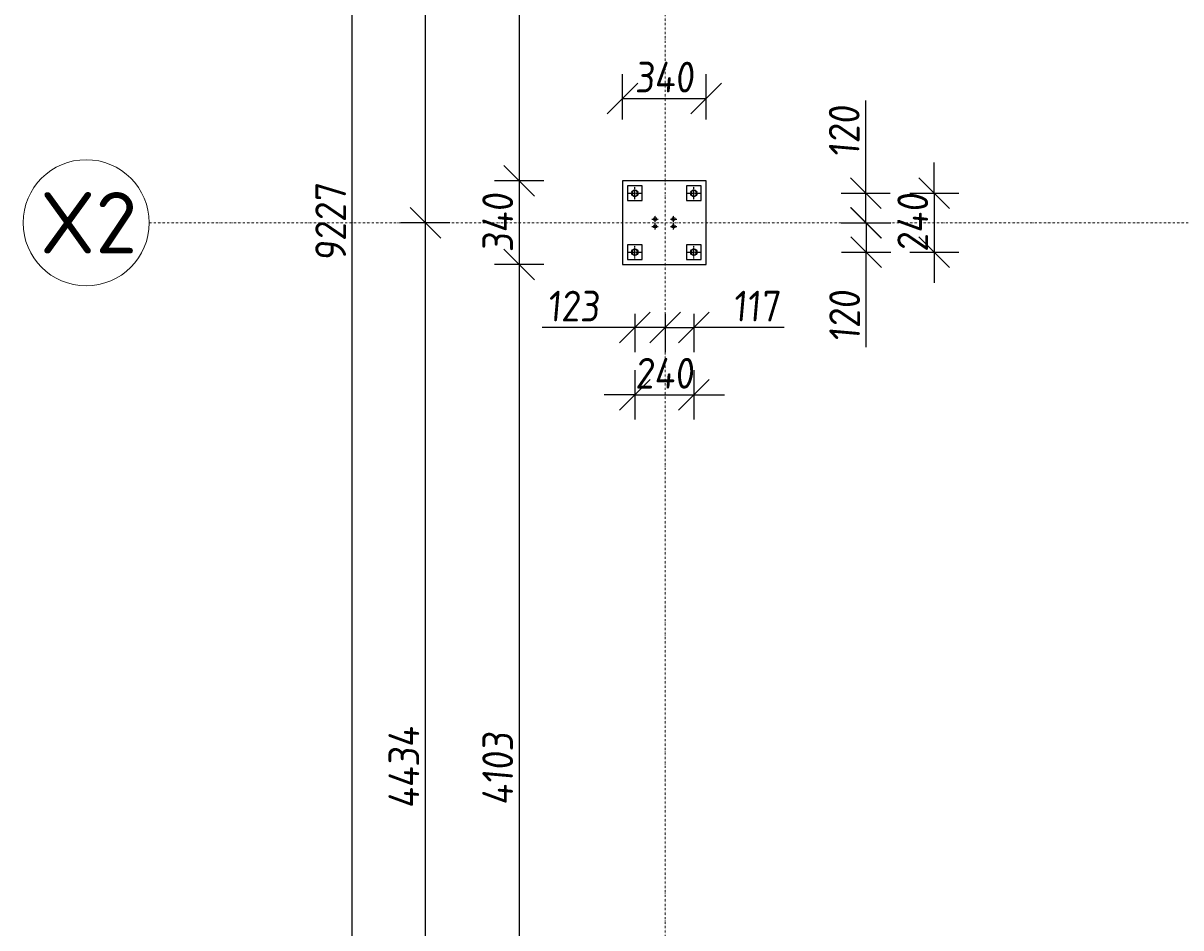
# Model space of a CAD drawing. Header units: millimetres. Extents: x -466 to 16805, y 551 to 14310.
# Tile 2 of 9: x -466 to 4243, y 4233 to 7915. Entities that reach past the tile are written whole.
import ezdxf

# ---------------------------------------------------------------- set-up
doc = ezdxf.new("R2010")
doc.units = ezdxf.units.MM
doc.linetypes.add('CENTER', pattern=[2, 1.25, -0.25, 0.25, -0.25])
doc.linetypes.add('Kropki i Kreski', pattern=[360, 180, -90, 0, -90])
doc.layers.add('Osie_Nr_pióra__101_Nr_pióra__7', color=3, linetype='Continuous', lineweight=18)
for name, color, linetype in [('Rbcs_EX_Osie', 7, 'Continuous'), ('Rbcs_EX_Profile', 7, 'Continuous'), ('Rbcs_EX_Siatki', 7, 'Continuous'), ('Rbcs_EX_Wymiary', 7, 'Continuous')]:
    doc.layers.add(name, color=color, linetype=linetype)
doc.styles.add('RBCS_dim', font='isocpeur.ttf', dxfattribs={"width": 0.9, "oblique": 5})
doc.styles.add('RBCS_opis1', font='isocpeur.ttf', dxfattribs={"oblique": 5, "height": 5})
doc.dimstyles.new('Copy of RBCS_STANDARD', dxfattribs={"dimtxt": 2.5, "dimasz": 2.5, "dimexe": 2, "dimexo": 5, "dimgap": 0.5, "dimtad": 1, "dimdec": 0, "dimtxsty": 'RBCS_dim', "dimblk": 'OBLIQUE', "dimcen": 2.5, "dimclrd": 3, "dimclre": 3, "dimclrt": 6, "dimadec": 0, "dimazin": 0, "dimtfac": 1, "dimtdec": 0, "dimtix": 1, "dimtmove": 0, "dimatfit": 3, "dimfxl": 2, "dimfxlon": 1, "dimarcsym": 0})

# ---------------------------------------------------------------- blocks, each defined once
blk = doc.blocks.new('_OBLIQUE')
at = {"color": 0, "linetype": 'ByBlock'}
blk.add_line((-0.5, -0.5), (0.5, 0.5), dxfattribs=at)
blk = doc.blocks.new('*D175')
at = {"layer": 'Defpoints', "color": 0, "lineweight": 25, "transparency": 16777216}
for p in [(1975.2, 11375.9), (1551.9, 7272.4), (1972.2, 7272.4)]:
    blk.add_point(p, dxfattribs=at)
at = {"layer": 'Rbcs_EX_Wymiary', "color": 3, "lineweight": -2, "transparency": 16777216}
for p, q in [((1651.9, 11375.9), (1451.9, 11375.9)), ((1551.9, 11375.9), (1551.9, 7272.4)), ((1651.9, 7272.4), (1451.9, 7272.4))]:
    blk.add_line(p, q, dxfattribs=at)
at = {"layer": 'Rbcs_EX_Wymiary', "color": 3, "lineweight": -2, "transparency": 16777216, "xscale": 125, "yscale": 125, "zscale": 125}
for p, rotation in [((1551.9, 11375.9), 90), ((1551.9, 7272.4), 270)]:
    blk.add_blockref('_OBLIQUE', p, dxfattribs=dict(at, rotation=rotation))
at = {"layer": 'Rbcs_EX_Wymiary', "color": 6, "transparency": 16777216, "insert": (1464.4, 9324.1), "char_height": 125, "attachment_point": 5, "rotation": 90, "style": 'RBCS_dim'}
blk.add_mtext('4104', dxfattribs=at)
blk = doc.blocks.new('*D176')
at = {"layer": 'Defpoints', "color": 0, "lineweight": 25, "transparency": 16777216}
for p in [(1972.2, 7272.4), (1551.9, 6932.4), (1972.2, 6932.4)]:
    blk.add_point(p, dxfattribs=at)
at = {"layer": 'Rbcs_EX_Wymiary', "color": 3, "lineweight": -2, "transparency": 16777216}
for p, q in [((1651.9, 7272.4), (1451.9, 7272.4)), ((1551.9, 7272.4), (1551.9, 6932.4)), ((1651.9, 6932.4), (1451.9, 6932.4))]:
    blk.add_line(p, q, dxfattribs=at)
at = {"layer": 'Rbcs_EX_Wymiary', "color": 3, "lineweight": -2, "transparency": 16777216, "xscale": 125, "yscale": 125, "zscale": 125}
for p, rotation in [((1551.9, 7272.4), 90), ((1551.9, 6932.4), 270)]:
    blk.add_blockref('_OBLIQUE', p, dxfattribs=dict(at, rotation=rotation))
at = {"layer": 'Rbcs_EX_Wymiary', "color": 6, "transparency": 16777216, "insert": (1464.4, 7102.4), "char_height": 125, "attachment_point": 5, "rotation": 90, "style": 'RBCS_dim'}
blk.add_mtext('340', dxfattribs=at)
blk = doc.blocks.new('*D177')
at = {"layer": 'Defpoints', "color": 0, "lineweight": 25, "transparency": 16777216}
for p in [(1972.2, 6932.4), (1551.9, 2828.9), (1975.1, 2828.9)]:
    blk.add_point(p, dxfattribs=at)
at = {"layer": 'Rbcs_EX_Wymiary', "color": 3, "lineweight": -2, "transparency": 16777216}
for p, q in [((1651.9, 6932.4), (1451.9, 6932.4)), ((1551.9, 6932.4), (1551.9, 2828.9)), ((1651.9, 2828.9), (1451.9, 2828.9))]:
    blk.add_line(p, q, dxfattribs=at)
at = {"layer": 'Rbcs_EX_Wymiary', "color": 3, "lineweight": -2, "transparency": 16777216, "xscale": 125, "yscale": 125, "zscale": 125}
for p, rotation in [((1551.9, 6932.4), 90), ((1551.9, 2828.9), 270)]:
    blk.add_blockref('_OBLIQUE', p, dxfattribs=dict(at, rotation=rotation))
at = {"layer": 'Rbcs_EX_Wymiary', "color": 6, "transparency": 16777216, "insert": (1464.4, 4880.6), "char_height": 125, "attachment_point": 5, "rotation": 90, "style": 'RBCS_dim'}
blk.add_mtext('4103', dxfattribs=at)
blk = doc.blocks.new('*D212')
at = {"layer": 'Defpoints', "color": 0, "lineweight": 25, "transparency": 16777216}
for p in [(1170.3, 7102.4), (1972.2, 7102.4), (2145.2, 2668.4)]:
    blk.add_point(p, dxfattribs=at)
at = {"layer": 'Rbcs_EX_Wymiary', "color": 3, "lineweight": -2, "transparency": 16777216}
for p, q in [((1270.3, 7102.4), (1070.3, 7102.4)), ((1170.3, 2668.4), (1170.3, 7102.4)), ((1270.3, 2668.4), (1070.3, 2668.4))]:
    blk.add_line(p, q, dxfattribs=at)
at = {"layer": 'Rbcs_EX_Wymiary', "color": 3, "lineweight": -2, "transparency": 16777216, "xscale": 125, "yscale": 125, "zscale": 125}
for p, rotation in [((1170.3, 7102.4), 90), ((1170.3, 2668.4), 270)]:
    blk.add_blockref('_OBLIQUE', p, dxfattribs=dict(at, rotation=rotation))
at = {"layer": 'Rbcs_EX_Wymiary', "color": 6, "transparency": 16777216, "insert": (1082.8, 4885.4), "char_height": 125, "attachment_point": 5, "rotation": 90, "style": 'RBCS_dim'}
blk.add_mtext('4434', dxfattribs=at)
blk = doc.blocks.new('*D213')
at = {"layer": 'Defpoints', "color": 0, "lineweight": 25, "transparency": 16777216}
for p in [(1170.3, 11536.4), (1975.2, 11536.4), (1972.2, 7102.4)]:
    blk.add_point(p, dxfattribs=at)
at = {"layer": 'Rbcs_EX_Wymiary', "color": 3, "lineweight": -2, "transparency": 16777216}
for p, q in [((1270.3, 11536.4), (1070.3, 11536.4)), ((1170.3, 7102.4), (1170.3, 11536.4)), ((1270.3, 7102.4), (1070.3, 7102.4))]:
    blk.add_line(p, q, dxfattribs=at)
at = {"layer": 'Rbcs_EX_Wymiary', "color": 3, "lineweight": -2, "transparency": 16777216, "xscale": 125, "yscale": 125, "zscale": 125}
for p, rotation in [((1170.3, 11536.4), 90), ((1170.3, 7102.4), 270)]:
    blk.add_blockref('_OBLIQUE', p, dxfattribs=dict(at, rotation=rotation))
at = {"layer": 'Rbcs_EX_Wymiary', "color": 6, "transparency": 16777216, "insert": (1082.8, 9319.4), "char_height": 125, "attachment_point": 5, "rotation": 90, "style": 'RBCS_dim'}
blk.add_mtext('4434', dxfattribs=at)
blk = doc.blocks.new('*D215')
at = {"layer": 'Defpoints', "color": 0, "lineweight": 25, "transparency": 16777216}
for p in [(872.4, 11715.9), (1975.2, 11715.9), (1975.1, 2488.9)]:
    blk.add_point(p, dxfattribs=at)
at = {"layer": 'Rbcs_EX_Wymiary', "color": 3, "lineweight": -2, "transparency": 16777216}
for p, q in [((972.4, 11715.9), (772.4, 11715.9)), ((872.4, 2488.9), (872.4, 11715.9)), ((972.4, 2488.9), (772.4, 2488.9))]:
    blk.add_line(p, q, dxfattribs=at)
at = {"layer": 'Rbcs_EX_Wymiary', "color": 3, "lineweight": -2, "transparency": 16777216, "xscale": 125, "yscale": 125, "zscale": 125}
for p, rotation in [((872.4, 11715.9), 90), ((872.4, 2488.9), 270)]:
    blk.add_blockref('_OBLIQUE', p, dxfattribs=dict(at, rotation=rotation))
at = {"layer": 'Rbcs_EX_Wymiary', "color": 6, "transparency": 16777216, "insert": (784.9, 7102.4), "char_height": 125, "attachment_point": 5, "rotation": 90, "style": 'RBCS_dim'}
blk.add_mtext('9227', dxfattribs=at)
blk = doc.blocks.new('*D179')
at = {"layer": 'Defpoints', "color": 0, "lineweight": 25, "transparency": 16777216}
for p in [(2022.2, 6982.4), (2145.2, 6982.4), (2145.2, 6675.7)]:
    blk.add_point(p, dxfattribs=at)
at = {"layer": 'Rbcs_EX_Wymiary', "color": 3, "lineweight": -2, "transparency": 16777216}
for p, q in [((2022.2, 6732.4), (2022.2, 6575.7)), ((2145.2, 6732.4), (2145.2, 6575.7)), ((2022.2, 6675.7), (1645, 6675.7)), ((2145.2, 6675.7), (2022.2, 6675.7))]:
    blk.add_line(p, q, dxfattribs=at)
at = {"layer": 'Rbcs_EX_Wymiary', "color": 3, "lineweight": -2, "transparency": 16777216, "xscale": 125, "yscale": 125, "zscale": 125, "rotation": 180}
blk.add_blockref('_OBLIQUE', (2022.2, 6675.7), dxfattribs=at)
at = {"layer": 'Rbcs_EX_Wymiary', "color": 3, "lineweight": -2, "transparency": 16777216, "xscale": 125, "yscale": 125, "zscale": 125}
blk.add_blockref('_OBLIQUE', (2145.2, 6675.7), dxfattribs=at)
at = {"layer": 'Rbcs_EX_Wymiary', "color": 6, "transparency": 16777216, "insert": (1771.1, 6763.2), "char_height": 125, "attachment_point": 5, "style": 'RBCS_dim'}
blk.add_mtext('123', dxfattribs=at)
blk = doc.blocks.new('*D180')
at = {"layer": 'Defpoints', "color": 0, "lineweight": 25, "transparency": 16777216}
for p in [(2145.2, 6982.4), (2262.2, 6982.4), (2262.2, 6675.7)]:
    blk.add_point(p, dxfattribs=at)
at = {"layer": 'Rbcs_EX_Wymiary', "color": 3, "lineweight": -2, "transparency": 16777216}
for p, q in [((2145.2, 6732.4), (2145.2, 6575.7)), ((2262.2, 6732.4), (2262.2, 6575.7)), ((2145.2, 6675.7), (2262.2, 6675.7)), ((2630.2, 6675.7), (2262.2, 6675.7))]:
    blk.add_line(p, q, dxfattribs=at)
at = {"layer": 'Rbcs_EX_Wymiary', "color": 3, "lineweight": -2, "transparency": 16777216, "xscale": 125, "yscale": 125, "zscale": 125, "rotation": 180}
blk.add_blockref('_OBLIQUE', (2145.2, 6675.7), dxfattribs=at)
at = {"layer": 'Rbcs_EX_Wymiary', "color": 3, "lineweight": -2, "transparency": 16777216, "xscale": 125, "yscale": 125, "zscale": 125}
blk.add_blockref('_OBLIQUE', (2262.2, 6675.7), dxfattribs=at)
at = {"layer": 'Rbcs_EX_Wymiary', "color": 6, "transparency": 16777216, "insert": (2515.3, 6763.2), "char_height": 125, "attachment_point": 5, "style": 'RBCS_dim'}
blk.add_mtext('117', dxfattribs=at)
blk = doc.blocks.new('*D181')
at = {"layer": 'Defpoints', "color": 0, "lineweight": 25, "transparency": 16777216}
for p in [(2022.2, 6982.4), (2262.2, 6982.4), (2262.2, 6402.4)]:
    blk.add_point(p, dxfattribs=at)
at = {"layer": 'Rbcs_EX_Wymiary', "color": 3, "lineweight": -2, "transparency": 16777216}
for p, q in [((2022.2, 6502.4), (2022.2, 6302.4)), ((2262.2, 6502.4), (2262.2, 6302.4)), ((2022.2, 6402.4), (1897.2, 6402.4)), ((2022.2, 6402.4), (2262.2, 6402.4)), ((2262.2, 6402.4), (2387.2, 6402.4))]:
    blk.add_line(p, q, dxfattribs=at)
at = {"layer": 'Rbcs_EX_Wymiary', "color": 3, "lineweight": -2, "transparency": 16777216, "xscale": 125, "yscale": 125, "zscale": 125}
blk.add_blockref('_OBLIQUE', (2022.2, 6402.4), dxfattribs=at)
at = {"layer": 'Rbcs_EX_Wymiary', "color": 3, "lineweight": -2, "transparency": 16777216, "xscale": 125, "yscale": 125, "zscale": 125, "rotation": 180}
blk.add_blockref('_OBLIQUE', (2262.2, 6402.4), dxfattribs=at)
at = {"layer": 'Rbcs_EX_Wymiary', "color": 6, "transparency": 16777216, "insert": (2142.2, 6489.9), "char_height": 125, "attachment_point": 5, "style": 'RBCS_dim'}
blk.add_mtext('240', dxfattribs=at)
blk = doc.blocks.new('*D182')
at = {"layer": 'Defpoints', "color": 0, "lineweight": 25, "transparency": 16777216}
for p in [(2262.2, 7222.4), (2145.2, 7102.4), (2961.2, 7102.4)]:
    blk.add_point(p, dxfattribs=at)
at = {"layer": 'Rbcs_EX_Wymiary', "color": 3, "lineweight": -2, "transparency": 16777216}
for p, q in [((2961.2, 7222.4), (2961.2, 7599.6)), ((2861.2, 7222.4), (3061.2, 7222.4)), ((2961.2, 7102.4), (2961.2, 7222.4)), ((2861.2, 7102.4), (3061.2, 7102.4))]:
    blk.add_line(p, q, dxfattribs=at)
at = {"layer": 'Rbcs_EX_Wymiary', "color": 3, "lineweight": -2, "transparency": 16777216, "xscale": 125, "yscale": 125, "zscale": 125}
for p, rotation in [((2961.2, 7222.4), 90), ((2961.2, 7102.4), 270)]:
    blk.add_blockref('_OBLIQUE', p, dxfattribs=dict(at, rotation=rotation))
at = {"layer": 'Rbcs_EX_Wymiary', "color": 6, "transparency": 16777216, "insert": (2873.7, 7473.5), "char_height": 125, "attachment_point": 5, "rotation": 90, "style": 'RBCS_dim'}
blk.add_mtext('120', dxfattribs=at)
blk = doc.blocks.new('*D183')
at = {"layer": 'Defpoints', "color": 0, "lineweight": 25, "transparency": 16777216}
for p in [(2145.2, 7102.4), (2262.2, 6982.4), (2963.1, 6982.4)]:
    blk.add_point(p, dxfattribs=at)
at = {"layer": 'Rbcs_EX_Wymiary', "color": 3, "lineweight": -2, "transparency": 16777216}
for p, q in [((2863.1, 7102.4), (3063.1, 7102.4)), ((2963.1, 7102.4), (2963.1, 6982.4)), ((2863.1, 6982.4), (3063.1, 6982.4)), ((2963.1, 6595.8), (2963.1, 6982.4))]:
    blk.add_line(p, q, dxfattribs=at)
at = {"layer": 'Rbcs_EX_Wymiary', "color": 3, "lineweight": -2, "transparency": 16777216, "xscale": 125, "yscale": 125, "zscale": 125}
for p, rotation in [((2963.1, 7102.4), 90), ((2963.1, 6982.4), 270)]:
    blk.add_blockref('_OBLIQUE', p, dxfattribs=dict(at, rotation=rotation))
at = {"layer": 'Rbcs_EX_Wymiary', "color": 6, "transparency": 16777216, "insert": (2875.6, 6721.9), "char_height": 125, "attachment_point": 5, "rotation": 90, "style": 'RBCS_dim'}
blk.add_mtext('120', dxfattribs=at)
blk = doc.blocks.new('*D184')
at = {"layer": 'Defpoints', "color": 0, "lineweight": 25, "transparency": 16777216}
for p in [(2262.2, 7222.4), (2262.2, 6982.4), (3240.1, 6982.4)]:
    blk.add_point(p, dxfattribs=at)
at = {"layer": 'Rbcs_EX_Wymiary', "color": 3, "lineweight": -2, "transparency": 16777216}
for p, q in [((3240.1, 7222.4), (3240.1, 7347.4)), ((3140.1, 7222.4), (3340.1, 7222.4)), ((3240.1, 7222.4), (3240.1, 6982.4)), ((3140.1, 6982.4), (3340.1, 6982.4)), ((3240.1, 6982.4), (3240.1, 6857.4))]:
    blk.add_line(p, q, dxfattribs=at)
at = {"layer": 'Rbcs_EX_Wymiary', "color": 3, "lineweight": -2, "transparency": 16777216, "xscale": 125, "yscale": 125, "zscale": 125}
for p, rotation in [((3240.1, 7222.4), 270), ((3240.1, 6982.4), 90)]:
    blk.add_blockref('_OBLIQUE', p, dxfattribs=dict(at, rotation=rotation))
at = {"layer": 'Rbcs_EX_Wymiary', "color": 6, "transparency": 16777216, "insert": (3152.6, 7102.4), "char_height": 125, "attachment_point": 5, "rotation": 90, "style": 'RBCS_dim'}
blk.add_mtext('240', dxfattribs=at)
blk = doc.blocks.new('*D185')
at = {"layer": 'Defpoints', "color": 0, "lineweight": 25, "transparency": 16777216}
for p in [(2312.2, 7607.6), (1972.2, 7272.4), (2312.2, 7272.4)]:
    blk.add_point(p, dxfattribs=at)
at = {"layer": 'Rbcs_EX_Wymiary', "color": 3, "lineweight": -2, "transparency": 16777216}
for p, q in [((1972.2, 7522.4), (1972.2, 7707.6)), ((2312.2, 7522.4), (2312.2, 7707.6)), ((1972.2, 7607.6), (2312.2, 7607.6))]:
    blk.add_line(p, q, dxfattribs=at)
at = {"layer": 'Rbcs_EX_Wymiary', "color": 3, "lineweight": -2, "transparency": 16777216, "xscale": 125, "yscale": 125, "zscale": 125, "rotation": 180}
blk.add_blockref('_OBLIQUE', (1972.2, 7607.6), dxfattribs=at)
at = {"layer": 'Rbcs_EX_Wymiary', "color": 3, "lineweight": -2, "transparency": 16777216, "xscale": 125, "yscale": 125, "zscale": 125}
blk.add_blockref('_OBLIQUE', (2312.2, 7607.6), dxfattribs=at)
at = {"layer": 'Rbcs_EX_Wymiary', "color": 6, "transparency": 16777216, "insert": (2142.2, 7695.1), "char_height": 125, "attachment_point": 5, "style": 'RBCS_dim'}
blk.add_mtext('340', dxfattribs=at)

msp = doc.modelspace()

# ---------------------------------------------------------------- linework, layer by layer
at = {"layer": 'Osie_Nr_pióra__101_Nr_pióra__7', "linetype": 'Kropki i Kreski', "ltscale": 0.05}
for p, q in [((2145.2, 1064.5), (2145.2, 12823.5)), ((47, 7102.4), (16291.7, 7102.3))]:
    msp.add_line(p, q, dxfattribs=at)
at = {"layer": 'Rbcs_EX_Osie', "color": 5, "linetype": 'CENTER'}
for p, q in [((1996.2, 7222.4), (2048.2, 7222.4)), ((2022.2, 7196.4), (2022.2, 7248.4)), ((2236.2, 7222.4), (2288.2, 7222.4)), ((2262.2, 7196.4), (2262.2, 7248.4)), ((2091.7, 7117.4), (2117.7, 7117.4)), ((2104.7, 7104.4), (2104.7, 7130.4)), ((2166.7, 7117.4), (2192.7, 7117.4)), ((2179.7, 7104.4), (2179.7, 7130.4)), ((2091.7, 7087.4), (2117.7, 7087.4)), ((2104.7, 7074.4), (2104.7, 7100.4)), ((2166.7, 7087.4), (2192.7, 7087.4)), ((2179.7, 7074.4), (2179.7, 7100.4)), ((1996.2, 6982.4), (2048.2, 6982.4)), ((2022.2, 6956.4), (2022.2, 7008.4)), ((2236.2, 6982.4), (2288.2, 6982.4)), ((2262.2, 6956.4), (2262.2, 7008.4))]:
    msp.add_line(p, q, dxfattribs=at)
at = {"layer": 'Rbcs_EX_Profile'}
for p, q in [((1972.2, 7272.4), (1972.2, 6932.4)), ((2312.2, 7272.4), (1972.2, 7272.4)), ((1992.2, 7252.4), (1992.2, 7192.4)), ((2052.2, 7252.4), (1992.2, 7252.4)), ((2052.2, 7192.4), (2052.2, 7252.4)), ((2232.2, 7252.4), (2232.2, 7192.4)), ((2292.2, 7252.4), (2232.2, 7252.4)), ((2292.2, 7192.4), (2292.2, 7252.4)), ((2312.2, 6932.4), (2312.2, 7272.4)), ((2011.1, 7227), (2010.2, 7222.4)), ((2011.1, 7226.7), (2010.2, 7222.1)), ((2010.2, 7222.4), (2010.2, 7217.4)), ((2010.2, 7222.1), (2011.1, 7217.5)), ((2013.7, 7230.9), (2011.1, 7227)), ((2013.7, 7230.6), (2011.1, 7226.7)), ((2011.1, 7217.5), (2013.7, 7213.6)), ((2017.6, 7233.5), (2013.7, 7230.9)), ((2017.6, 7233.2), (2013.7, 7230.6)), ((2013.7, 7213.6), (2017.6, 7211)), ((2022.2, 7234.4), (2017.6, 7233.5)), ((2022.2, 7234.1), (2017.6, 7233.2)), ((2017.6, 7211), (2022.2, 7210.1)), ((2026.7, 7233.5), (2022.2, 7234.4)), ((2026.7, 7233.2), (2022.2, 7234.1)), ((2022.2, 7210.1), (2026.7, 7211)), ((2030.6, 7230.9), (2026.7, 7233.5)), ((2030.6, 7230.6), (2026.7, 7233.2)), ((2026.7, 7211), (2030.6, 7213.6)), ((2033.2, 7227), (2030.6, 7230.9)), ((2033.2, 7226.7), (2030.6, 7230.6)), ((2030.6, 7213.6), (2033.2, 7217.5)), ((2034.2, 7222.4), (2033.2, 7227)), ((2034.2, 7222.1), (2033.2, 7226.7)), ((2033.2, 7217.5), (2034.2, 7222.1)), ((2034.2, 7217.4), (2034.2, 7222.4)), ((2251.1, 7227), (2250.2, 7222.4)), ((2251.1, 7226.7), (2250.2, 7222.1)), ((2250.2, 7222.4), (2250.2, 7217.4)), ((2250.2, 7222.1), (2251.1, 7217.5)), ((2253.7, 7230.9), (2251.1, 7227)), ((2253.7, 7230.6), (2251.1, 7226.7)), ((2251.1, 7217.5), (2253.7, 7213.6)), ((2257.6, 7233.5), (2253.7, 7230.9)), ((2257.6, 7233.2), (2253.7, 7230.6)), ((2253.7, 7213.6), (2257.6, 7211)), ((2262.2, 7234.4), (2257.6, 7233.5)), ((2262.2, 7234.1), (2257.6, 7233.2)), ((2257.6, 7211), (2262.2, 7210.1)), ((2266.7, 7233.5), (2262.2, 7234.4)), ((2266.7, 7233.2), (2262.2, 7234.1)), ((2262.2, 7210.1), (2266.7, 7211)), ((2270.6, 7230.9), (2266.7, 7233.5)), ((2270.6, 7230.6), (2266.7, 7233.2)), ((2266.7, 7211), (2270.6, 7213.6)), ((2273.2, 7227), (2270.6, 7230.9)), ((2273.2, 7226.7), (2270.6, 7230.6)), ((2270.6, 7213.6), (2273.2, 7217.5)), ((2274.2, 7222.4), (2273.2, 7227)), ((2274.2, 7222.1), (2273.2, 7226.7)), ((2273.2, 7217.5), (2274.2, 7222.1)), ((2274.2, 7217.4), (2274.2, 7222.4)), ((1992.2, 7192.4), (2052.2, 7192.4)), ((2232.2, 7192.4), (2292.2, 7192.4)), ((2052.2, 7012.4), (1992.2, 7012.4)), ((1992.2, 7012.4), (1992.2, 6952.4)), ((2010.2, 6987.4), (2010.2, 6982.4)), ((2011.1, 6987.2), (2010.2, 6982.6)), ((2010.2, 6982.6), (2011.1, 6978)), ((2010.2, 6982.4), (2011.1, 6977.8)), ((2013.7, 6991.1), (2011.1, 6987.2)), ((2011.1, 6978), (2013.7, 6974.1)), ((2011.1, 6977.8), (2013.7, 6973.9)), ((2017.6, 6993.7), (2013.7, 6991.1)), ((2013.7, 6974.1), (2017.6, 6971.5)), ((2013.7, 6973.9), (2017.6, 6971.3)), ((2022.2, 6994.6), (2017.6, 6993.7)), ((2017.6, 6971.5), (2022.2, 6970.6)), ((2017.6, 6971.3), (2022.2, 6970.4)), ((2026.7, 6993.7), (2022.2, 6994.6)), ((2022.2, 6970.6), (2026.7, 6971.5)), ((2022.2, 6970.4), (2026.7, 6971.3)), ((2030.6, 6991.1), (2026.7, 6993.7)), ((2026.7, 6971.5), (2030.6, 6974.1)), ((2026.7, 6971.3), (2030.6, 6973.9)), ((2033.2, 6987.2), (2030.6, 6991.1)), ((2030.6, 6974.1), (2033.2, 6978)), ((2030.6, 6973.9), (2033.2, 6977.8)), ((2034.2, 6982.6), (2033.2, 6987.2)), ((2033.2, 6978), (2034.2, 6982.6)), ((2034.2, 6982.6), (2033.2, 6978)), ((2033.2, 6977.8), (2034.2, 6982.4)), ((2034.2, 6982.4), (2034.2, 6987.4)), ((2052.2, 6952.4), (2052.2, 7012.4)), ((2292.2, 7012.4), (2232.2, 7012.4)), ((2232.2, 7012.4), (2232.2, 6952.4)), ((2250.2, 6987.4), (2250.2, 6982.4)), ((2251.1, 6987.2), (2250.2, 6982.6)), ((2250.2, 6982.6), (2251.1, 6978)), ((2250.2, 6982.4), (2251.1, 6977.8)), ((2253.7, 6991.1), (2251.1, 6987.2)), ((2251.1, 6978), (2253.7, 6974.1)), ((2251.1, 6977.8), (2253.7, 6973.9)), ((2257.6, 6993.7), (2253.7, 6991.1)), ((2253.7, 6974.1), (2257.6, 6971.5)), ((2253.7, 6973.9), (2257.6, 6971.3)), ((2262.2, 6994.6), (2257.6, 6993.7)), ((2257.6, 6971.5), (2262.2, 6970.6)), ((2257.6, 6971.3), (2262.2, 6970.4)), ((2266.7, 6993.7), (2262.2, 6994.6)), ((2262.2, 6970.6), (2266.7, 6971.5)), ((2262.2, 6970.4), (2266.7, 6971.3)), ((2270.6, 6991.1), (2266.7, 6993.7)), ((2266.7, 6971.5), (2270.6, 6974.1)), ((2266.7, 6971.3), (2270.6, 6973.9)), ((2273.2, 6987.2), (2270.6, 6991.1)), ((2270.6, 6974.1), (2273.2, 6978)), ((2270.6, 6973.9), (2273.2, 6977.8)), ((2274.2, 6982.6), (2273.2, 6987.2)), ((2274.2, 6982.6), (2273.2, 6978)), ((2273.2, 6978), (2274.2, 6982.6)), ((2273.2, 6977.8), (2274.2, 6982.4)), ((2274.2, 6982.4), (2274.2, 6987.4)), ((2292.2, 6952.4), (2292.2, 7012.4)), ((1972.2, 6932.4), (2312.2, 6932.4)), ((1992.2, 6952.4), (2052.2, 6952.4)), ((2232.2, 6952.4), (2292.2, 6952.4))]:
    msp.add_line(p, q, dxfattribs=at)
for centre, radius in [((2022.2, 7222.4), 13), ((2262.2, 7222.4), 13), ((2104.7, 7117.4), 6.5), ((2179.7, 7117.4), 6.5), ((2104.7, 7087.4), 6.5), ((2179.7, 7087.4), 6.5), ((2022.2, 6982.4), 13), ((2262.2, 6982.4), 13)]:
    msp.add_circle(centre, radius, dxfattribs=at)
at = {"layer": 'Rbcs_EX_Siatki', "color": 3, "lineweight": 0}
msp.add_circle((-209.4, 7102.4), 256.5, dxfattribs=at)

# ---------------------------------------------------------------- texts
at = {"layer": 'Rbcs_EX_Siatki', "color": 3, "style": 'RBCS_opis1'}
msp.add_text('X2', height=250, dxfattribs=at).set_placement((-397.7, 6977.4))

# ---------------------------------------------------------------- dimensions: what is measured, and where the dimension line sits
at = {"layer": 'Rbcs_EX_Wymiary'}
for base, p1, p2, picture, middle in [((872.4, 11715.9), (1975.1, 2488.9), (1975.2, 11715.9), '*D215', (784.9, 7102.4)), ((1170.3, 11536.4), (1972.2, 7102.4), (1975.2, 11536.4), '*D213', (1082.8, 9319.4)), ((1551.9169, 7272.3663), (1975.1667, 11375.8665), (1972.157, 7272.3663), '*D175', (1464.4169, 9324.1164)), ((3240.1, 6982.4), (2262.2, 7222.4), (2262.2, 6982.4), '*D184', (3152.6, 7102.4)), ((1551.9, 6932.4), (1972.2, 7272.4), (1972.2, 6932.4), '*D176', (1464.4, 7102.4)), ((1170.3, 7102.4), (2145.2, 2668.4), (1972.2, 7102.4), '*D212', (1082.8, 4885.4)), ((1551.91689, 2828.86642), (1972.15701, 6932.36637), (1975.14729, 2828.86642), '*D177', (1464.41689, 4880.61639))]:
    dim = msp.add_linear_dim(base=base, p1=p1, p2=p2, angle=90, dimstyle='Copy of RBCS_STANDARD', dxfattribs=at)
    dim.commit()
    dim.dimension.update_dxf_attribs({"geometry": picture, "text_midpoint": middle})
for base, p1, p2, picture, middle in [((2312.2, 7607.6), (1972.2, 7272.4), (2312.2, 7272.4), '*D185', (2142.2, 7695.1)), ((2262.2, 6402.4), (2022.2, 6982.4), (2262.2, 6982.4), '*D181', (2142.2, 6489.9))]:
    dim = msp.add_linear_dim(base=base, p1=p1, p2=p2, dimstyle='Copy of RBCS_STANDARD', dxfattribs=at)
    dim.commit()
    dim.dimension.update_dxf_attribs({"geometry": picture, "text_midpoint": middle})
for base, p1, p2, picture, middle in [((2961.2, 7102.4), (2262.2, 7222.4), (2145.2, 7102.4), '*D182', (2961.2, 7473.5)), ((2963.1, 6982.4), (2145.2, 7102.4), (2262.2, 6982.4), '*D183', (2952.8, 6721.9))]:
    dim = msp.add_linear_dim(base=base, p1=p1, p2=p2, angle=90, dimstyle='Copy of RBCS_STANDARD', dxfattribs=at)
    dim.commit()
    dim.dimension.update_dxf_attribs({"geometry": picture, "text_midpoint": middle, "dimtype": 160})
for base, p1, p2, picture, middle in [((2145.2, 6675.7), (2022.2, 6982.4), (2145.2, 6982.4), '*D179', (1771.1, 6675.7)), ((2262.2, 6675.7), (2145.2, 6982.4), (2262.2, 6982.4), '*D180', (2515.3, 6675.9))]:
    dim = msp.add_linear_dim(base=base, p1=p1, p2=p2, dimstyle='Copy of RBCS_STANDARD', dxfattribs=at)
    dim.commit()
    dim.dimension.update_dxf_attribs({"geometry": picture, "text_midpoint": middle, "dimtype": 160})

doc.saveas('drawing.dxf')
